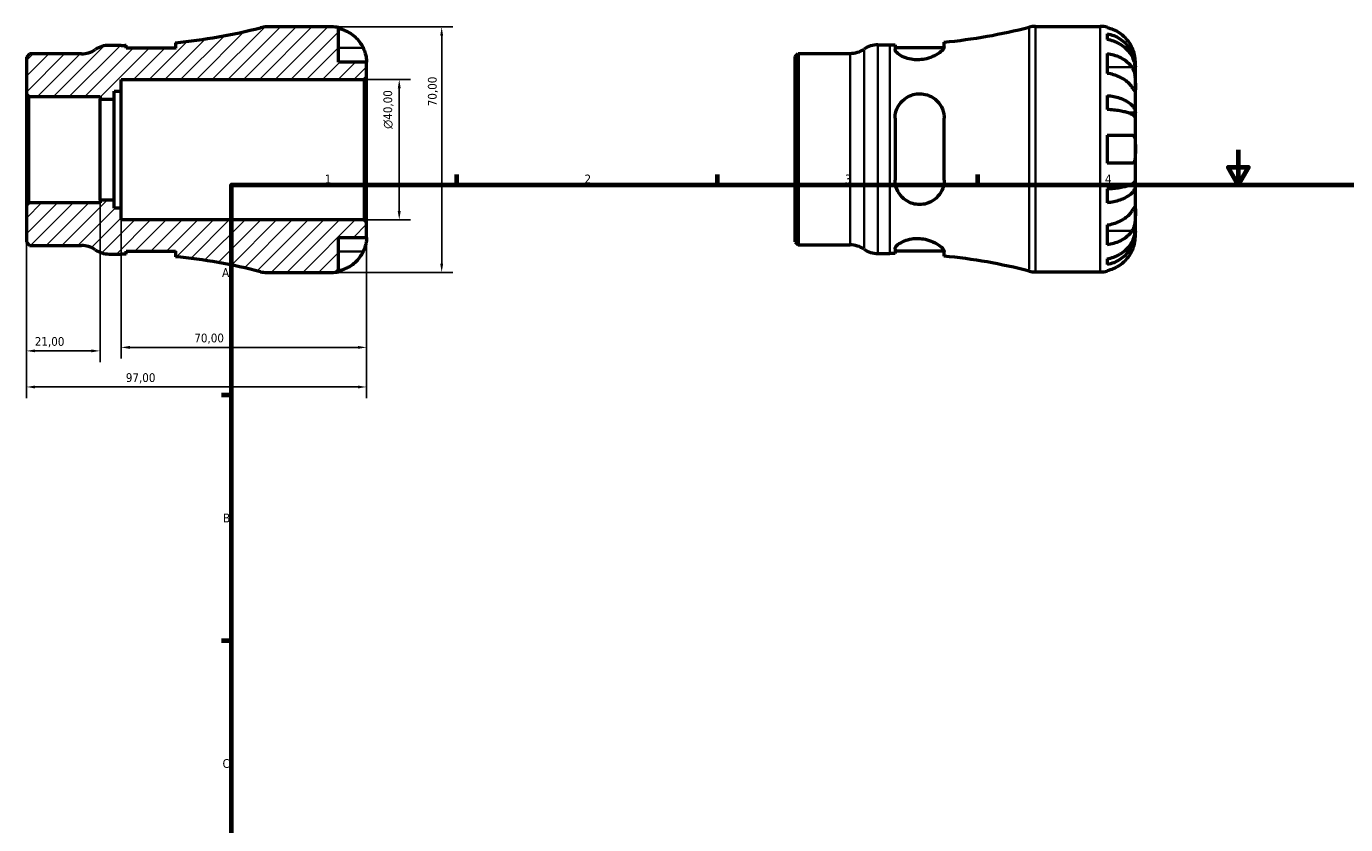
# Model space of a CAD drawing. Header units: millimetres. Extents: x -49 to 665, y 0 to 463.
# Tile 2 of 3: x -49 to 328, y 228 to 455. Entities that reach past the tile are written whole.
import ezdxf

# ---------------------------------------------------------------- set-up
doc = ezdxf.new("R2010")
doc.units = ezdxf.units.MM
for name, color, linetype, lineweight in [('Border (ISO)', 7, 'Continuous', 70), ('Dimension (ISO)', 7, 'Continuous', 25), ('Hatch (ISO)', 7, 'Continuous', 18), ('Visible (ISO)', 7, 'Continuous', 50), ('Visible Narrow (ISO)', 7, 'Continuous', 35)]:
    doc.layers.add(name, color=color, linetype=linetype, lineweight=lineweight)
doc.styles.add('Note Text (ISO)', font='tahoma.ttf')
doc.dimstyles.new('Default (ISO)', dxfattribs={"dimtxt": 2.5, "dimasz": 2.5, "dimexe": 3.175, "dimexo": 0, "dimgap": 0.762, "dimtad": 1, "dimrnd": 1e-08, "dimzin": 0, "dimtxsty": 'Note Text (ISO)', "dimcen": 0.09, "dimdle": 10, "dimclrd": 256, "dimclre": 256, "dimclrt": 232, "dimazin": 0, "dimtfac": 1.40208, "dimtmove": 0, "dimatfit": 3, "dimfxl": 1, "dimtolj": 1, "dimtzin": 0, "dimlwd": -1, "dimlwe": -1, "dimarcsym": 0})

# ---------------------------------------------------------------- blocks, each defined once
blk = doc.blocks.new('Borders Default Border')
at = {"layer": 'Border (ISO)'}
for p, q in [((74.25, 410), (74.25, 412.9)), ((148.5, 410), (148.5, 412.9)), ((222.75, 410), (222.75, 412.9)), ((10, 350), (7.1, 350)), ((10, 280), (7.1, 280))]:
    blk.add_line(p, q, dxfattribs=at)
at = {"layer": 'Border (ISO)', "flags": 128}
for points in [[(297, 420), (297, 410), (294.11, 415), (299.89, 415), (297, 410)], [(10, 10), (10, 410), (584, 410), (584, 10), (10, 10)]]:
    blk.add_lwpolyline(points, dxfattribs=at)
at = {"layer": 'Border (ISO)', "color": 232, "true_color": 0xca0064, "char_height": 2.5, "attachment_point": 7, "style": 'Note Text (ISO)'}
for s, insert in [('1', (36.56, 410.4)), ('2', (110.62, 410.4)), ('3', (184.85, 410.35)), ('4', (259, 410.4)), ('A', (7.29, 383.75)), ('B', (7.59, 313.75)), ('C', (7.43, 243.71))]:
    blk.add_mtext(s, dxfattribs=dict(at, insert=insert))
blk = doc.blocks.new('*D7')
at = {"layer": 'Defpoints', "color": 0, "transparency": 16777216}
for p in [(-48.5, 404.15), (48.5, 399.3), (-48.5, 352.35)]:
    blk.add_point(p, dxfattribs=at)
at = {"layer": 'Dimension (ISO)', "transparency": 16777216}
for p, q in [((-48.5, 404.15), (-48.5, 349.17)), ((48.5, 399.3), (48.5, 349.17)), ((46, 352.35), (-46, 352.35))]:
    blk.add_line(p, q, dxfattribs=at)
for points in [[(-46, 352.76), (-46, 351.93), (-48.5, 352.35)], [(46, 352.76), (46, 351.93), (48.5, 352.35)]]:
    blk.add_solid(points, dxfattribs=at)
at = {"layer": 'Dimension (ISO)', "color": 232, "true_color": 0xca0064, "transparency": 16777216, "insert": (-20.15, 356.28), "char_height": 2.5, "attachment_point": 1, "style": 'Note Text (ISO)'}
blk.add_mtext('\\A1;97,00', dxfattribs=at)
blk = doc.blocks.new('*D8')
at = {"layer": 'Defpoints', "color": 0, "transparency": 16777216}
for p in [(38.5, 455), (69.9, 455), (38.5, 385)]:
    blk.add_point(p, dxfattribs=at)
at = {"layer": 'Dimension (ISO)', "transparency": 16777216}
for p, q in [((38.5, 455), (73.08, 455)), ((69.9, 387.5), (69.9, 452.5)), ((38.5, 385), (73.08, 385))]:
    blk.add_line(p, q, dxfattribs=at)
for points in [[(69.48, 452.5), (70.32, 452.5), (69.9, 455)], [(69.48, 387.5), (70.32, 387.5), (69.9, 385)]]:
    blk.add_solid(points, dxfattribs=at)
at = {"layer": 'Dimension (ISO)', "color": 232, "true_color": 0xca0064, "transparency": 16777216, "insert": (65.97, 432.38), "char_height": 2.5, "attachment_point": 1, "rotation": 90, "style": 'Note Text (ISO)'}
blk.add_mtext('\\A1;70,00', dxfattribs=at)
blk = doc.blocks.new('*D9')
at = {"layer": 'Defpoints', "color": 0, "transparency": 16777216}
for p in [(47.8, 440), (57.8, 440), (47.8, 400)]:
    blk.add_point(p, dxfattribs=at)
at = {"layer": 'Dimension (ISO)', "transparency": 16777216}
for p, q in [((47.8, 440), (60.97, 440)), ((57.8, 402.5), (57.8, 437.5)), ((47.8, 400), (60.97, 400))]:
    blk.add_line(p, q, dxfattribs=at)
for points in [[(57.38, 437.5), (58.22, 437.5), (57.8, 440)], [(57.38, 402.5), (58.22, 402.5), (57.8, 400)]]:
    blk.add_solid(points, dxfattribs=at)
at = {"layer": 'Dimension (ISO)', "color": 232, "true_color": 0xca0064, "transparency": 16777216, "insert": (53.28, 425.94), "char_height": 2.5, "attachment_point": 1, "rotation": 90, "style": 'Note Text (ISO)'}
blk.add_mtext('\\A1;\\fAIGDT|b0|i0;\\H2.5000;\\ln\\fTahoma|b0|i0;\\H2.5000;40,00', dxfattribs=at)
blk = doc.blocks.new('*D10')
at = {"layer": 'Defpoints', "color": 0, "transparency": 16777216}
for p in [(-21.5, 403.33), (48.5, 399.3), (-21.5, 363.64)]:
    blk.add_point(p, dxfattribs=at)
at = {"layer": 'Dimension (ISO)', "transparency": 16777216}
for p, q in [((-21.5, 403.33), (-21.5, 360.46)), ((48.5, 399.3), (48.5, 360.46)), ((46, 363.64), (-19, 363.64))]:
    blk.add_line(p, q, dxfattribs=at)
for points in [[(-19, 364.05), (-19, 363.22), (-21.5, 363.64)], [(46, 364.05), (46, 363.22), (48.5, 363.64)]]:
    blk.add_solid(points, dxfattribs=at)
at = {"layer": 'Dimension (ISO)', "color": 232, "true_color": 0xca0064, "transparency": 16777216, "insert": (-0.62, 367.57), "char_height": 2.5, "attachment_point": 1, "style": 'Note Text (ISO)'}
blk.add_mtext('\\A1;70,00', dxfattribs=at)
blk = doc.blocks.new('*D11')
at = {"layer": 'Defpoints', "color": 0, "transparency": 16777216}
for p in [(-48.5, 404.15), (-27.5, 405.61), (-48.5, 362.64)]:
    blk.add_point(p, dxfattribs=at)
at = {"layer": 'Dimension (ISO)', "transparency": 16777216}
for p, q in [((-48.5, 404.15), (-48.5, 359.47)), ((-27.5, 405.61), (-27.5, 359.47)), ((-30, 362.64), (-46, 362.64))]:
    blk.add_line(p, q, dxfattribs=at)
for points in [[(-46, 363.06), (-46, 362.23), (-48.5, 362.64)], [(-30, 363.06), (-30, 362.23), (-27.5, 362.64)]]:
    blk.add_solid(points, dxfattribs=at)
at = {"layer": 'Dimension (ISO)', "color": 232, "true_color": 0xca0064, "transparency": 16777216, "insert": (-46.11, 366.58), "char_height": 2.5, "attachment_point": 1, "style": 'Note Text (ISO)'}
blk.add_mtext('\\A1;21,00', dxfattribs=at)

msp = doc.modelspace()

# ---------------------------------------------------------------- hatches: boundary and pattern name
at = {"layer": 'Hatch (ISO)'}
h = msp.add_hatch(dxfattribs=at)
h.set_pattern_fill('ANSI31', color=256, scale=25.4, style=0)
h.set_pattern_definition([(45, (0, 0), (-2.245064, 2.245064), [])])
edge = h.paths.add_edge_path()
edge.add_ellipse((19.994, 392), major_axis=(-1.743, -6.779), ratio=1, start_angle=0, end_angle=14.42154)
edge.add_line((19.994, 385), (38.499, 385))
edge.add_ellipse((38.499, 395), major_axis=(0, -10), ratio=1, start_angle=0, end_angle=11.53696)
edge.add_line((40.499, 385.202), (40.499, 395))
edge.add_line((40.499, 395), (48.499, 395))
edge.add_line((48.499, 395), (48.499, 399.3))
edge.add_line((48.499, 399.3), (47.799, 400))
edge.add_line((47.799, 400), (-21.501, 400))
edge.add_line((-21.501, 400), (-21.501, 403.333))
edge.add_line((-21.501, 403.333), (-23.481, 403.333))
edge.add_line((-23.481, 403.333), (-23.481, 405.612))
edge.add_line((-23.481, 405.612), (-27.501, 405.612))
edge.add_line((-27.501, 405.612), (-27.501, 404.854))
edge.add_line((-27.501, 404.854), (-47.801, 404.854))
edge.add_line((-47.801, 404.854), (-48.501, 404.154))
edge.add_line((-48.501, 404.154), (-48.501, 393.609))
edge.add_line((-48.501, 393.609), (-47.593, 392.7))
edge.add_line((-47.593, 392.7), (-32.821, 392.7))
edge.add_ellipse((-32.821, 385.7), major_axis=(0, 7), ratio=1, start_angle=325.58849, end_angle=360, ccw=False)
edge.add_ellipse((-24.909, 397.25), major_axis=(-3.956, -5.775), ratio=1, start_angle=0, end_angle=34.41151)
edge.add_line((-24.909, 390.25), (-21.501, 390.25))
edge.add_ellipse((-21.501, 230.638), major_axis=(0, 159.612), ratio=1, start_angle=359.46429, end_angle=360, ccw=False)
edge.add_line((-20.009, 390.243), (-20.009, 391.05))
edge.add_line((-20.009, 391.05), (-6.009, 391.05))
edge.add_line((-6.009, 391.05), (-6.009, 389.496))
edge.add_ellipse((-21.501, 230.638), major_axis=(15.492, 158.858), ratio=1, start_angle=351.14851, end_angle=360, ccw=False)
edge = h.paths.add_edge_path()
edge.add_ellipse((19.994, 448), major_axis=(0, 7), ratio=1, start_angle=0, end_angle=14.42154)
edge.add_ellipse((-21.501, 609.362), major_axis=(39.752, -154.582), ratio=1, start_angle=351.14851, end_angle=360, ccw=False)
edge.add_line((-6.009, 450.504), (-6.009, 448.95))
edge.add_line((-6.009, 448.95), (-20.009, 448.95))
edge.add_line((-20.009, 448.95), (-20.009, 449.757))
edge.add_ellipse((-21.501, 609.362), major_axis=(1.492, -159.605), ratio=1, start_angle=359.46429, end_angle=360, ccw=False)
edge.add_line((-21.501, 449.75), (-24.909, 449.75))
edge.add_ellipse((-24.909, 442.75), major_axis=(0, 7), ratio=1, start_angle=0, end_angle=34.41151)
edge.add_ellipse((-32.821, 454.3), major_axis=(3.956, -5.775), ratio=1, start_angle=325.58849, end_angle=360, ccw=False)
edge.add_line((-32.821, 447.3), (-47.593, 447.3))
edge.add_line((-47.593, 447.3), (-48.501, 446.391))
edge.add_line((-48.501, 446.391), (-48.501, 435.846))
edge.add_line((-48.501, 435.846), (-47.801, 435.146))
edge.add_line((-47.801, 435.145), (-27.501, 435.145))
edge.add_line((-27.501, 435.145), (-27.501, 434.388))
edge.add_line((-27.501, 434.388), (-23.481, 434.388))
edge.add_line((-23.481, 434.388), (-23.481, 436.667))
edge.add_line((-23.481, 436.667), (-21.501, 436.667))
edge.add_line((-21.501, 436.667), (-21.501, 440))
edge.add_line((-21.501, 440), (47.799, 440))
edge.add_line((47.799, 440), (48.499, 440.7))
edge.add_line((48.499, 440.7), (48.499, 445))
edge.add_line((48.499, 445), (40.499, 445))
edge.add_line((40.499, 445), (40.499, 454.798))
edge.add_ellipse((38.499, 445), major_axis=(2, 9.798), ratio=1, start_angle=0, end_angle=11.53696)
edge.add_line((38.499, 455), (19.994, 455))

# ---------------------------------------------------------------- linework, layer by layer
at = {"layer": 'Visible (ISO)'}
for p, q in [((239.171, 455.155), (257.675, 455.155)), ((38.499, 455), (19.994, 455)), ((40.499, 445), (40.499, 454.798)), ((259.675, 454.953), (259.675, 454.722)), ((259.675, 453.072), (259.675, 451.411)), ((-21.501, 449.75), (-24.909, 449.75)), ((-20.009, 448.95), (-20.009, 449.757)), ((-6.009, 448.95), (-20.009, 448.95)), ((-6.009, 450.504), (-6.009, 448.95)), ((194.268, 449.905), (197.675, 449.905)), ((199.168, 449.912), (199.168, 448.581)), ((199.168, 449.105), (213.122, 449.105)), ((213.168, 449.362), (213.168, 450.659)), ((-47.593, 447.3), (-48.501, 446.391)), ((-48.501, 446.391), (-48.501, 435.846)), ((-32.821, 447.3), (-47.593, 447.3)), ((48.499, 445), (40.499, 445)), ((48.499, 440.7), (48.499, 445)), ((170.675, 446.546), (171.584, 447.455)), ((170.675, 393.764), (170.675, 446.546)), ((171.584, 447.455), (186.356, 447.455)), ((171.584, 447.455), (171.584, 392.855)), ((259.675, 447.426), (259.675, 441.769)), ((267.675, 443.546), (267.675, 445.155)), ((47.799, 440), (48.499, 440.7)), ((48.499, 399.3), (48.499, 440.7)), ((267.675, 443.546), (267.65, 443.546)), ((267.675, 442.934), (267.675, 443.546)), ((267.675, 437.833), (267.675, 442.934)), ((-23.481, 434.388), (-23.481, 436.667)), ((-23.481, 436.667), (-21.501, 436.667)), ((-21.501, 436.667), (-21.501, 440)), ((-21.501, 440), (47.799, 440)), ((-21.501, 403.333), (-21.501, 436.667)), ((47.799, 440), (47.799, 400)), ((267.675, 430.456), (267.675, 437.833)), ((-48.501, 435.846), (-47.801, 435.145)), ((-48.501, 435.846), (-48.501, 404.154)), ((-47.801, 435.145), (-27.501, 435.145)), ((-47.801, 404.854), (-47.801, 435.145)), ((-27.501, 435.145), (-27.501, 434.388)), ((-27.501, 434.388), (-23.481, 434.388)), ((-27.501, 405.612), (-27.501, 434.388)), ((-23.481, 405.612), (-23.481, 434.388)), ((259.675, 435.45), (259.675, 431.441)), ((199.168, 428.955), (199.168, 411.355)), ((213.168, 411.355), (213.168, 428.955)), ((267.675, 430.456), (265.767, 430.456)), ((267.675, 428.978), (267.675, 430.456)), ((267.675, 420.155), (267.675, 428.978)), ((259.675, 424.155), (259.675, 416.155)), ((267.675, 411.332), (267.675, 420.155)), ((267.675, 409.854), (267.675, 411.332)), ((259.675, 408.868), (259.675, 404.86)), ((267.675, 409.854), (265.767, 409.854)), ((267.675, 402.477), (267.675, 409.854)), ((-47.801, 404.854), (-48.501, 404.154)), ((-48.501, 404.154), (-48.501, 393.609)), ((-27.501, 404.854), (-47.801, 404.854)), ((-23.481, 405.612), (-27.501, 405.612)), ((-27.501, 405.612), (-27.501, 404.854)), ((-23.481, 403.333), (-23.481, 405.612)), ((-21.501, 403.333), (-23.481, 403.333)), ((-21.501, 400), (-21.501, 403.333)), ((267.675, 397.376), (267.675, 402.477)), ((47.799, 400), (-21.501, 400)), ((48.499, 399.3), (47.799, 400)), ((48.499, 395), (48.499, 399.3)), ((40.499, 385.202), (40.499, 395)), ((40.499, 395), (48.499, 395)), ((259.675, 398.541), (259.675, 392.884)), ((267.675, 396.764), (267.65, 396.764)), ((267.675, 396.764), (267.675, 397.376)), ((267.675, 395.155), (267.675, 396.764)), ((-48.501, 393.609), (-47.593, 392.7)), ((-47.593, 392.7), (-32.821, 392.7)), ((170.675, 393.764), (171.584, 392.855)), ((171.584, 392.855), (186.356, 392.855)), ((199.168, 391.729), (199.168, 390.398)), ((199.168, 391.205), (213.122, 391.205)), ((-24.909, 390.25), (-21.501, 390.25)), ((-20.009, 390.243), (-20.009, 391.05)), ((-20.009, 391.05), (-6.009, 391.05)), ((-6.009, 391.05), (-6.009, 389.496)), ((194.268, 390.405), (197.675, 390.405)), ((213.168, 389.651), (213.168, 390.948)), ((259.675, 388.898), (259.675, 387.238)), ((19.994, 385), (38.499, 385)), ((239.171, 385.155), (257.675, 385.155)), ((259.675, 385.588), (259.675, 385.357))]:
    msp.add_line(p, q, dxfattribs=at)
for centre, radius, start, end in [((239.171, 448.155), 7, 90, 104.42154), ((257.675, 445.155), 10, 78.46304, 90), ((-21.501, 609.362), 159.612, 275.57005, 284.42154), ((19.994, 448), 7, 90, 104.42154), ((38.499, 445), 10, 78.46304, 90), ((197.675, 609.517), 159.612, 275.57005, 284.42154), ((-32.821, 454.3), 7, 270, 304.41151), ((-24.909, 442.75), 7, 90, 124.41151), ((-21.501, 609.362), 159.612, 270, 270.53571), ((186.356, 454.455), 7, 270, 304.41151), ((194.268, 442.905), 7, 90, 124.41151), ((197.675, 609.517), 159.612, 270, 270.53571), ((-32.821, 385.7), 7, 55.58849, 90), ((-24.909, 397.25), 7, 235.58849, 270), ((186.356, 385.855), 7, 55.58849, 90), ((194.268, 397.405), 7, 235.58849, 270), ((-21.501, 230.638), 159.612, 89.46429, 90), ((-21.501, 230.638), 159.612, 75.57846, 84.42995), ((197.675, 230.793), 159.612, 89.46429, 90), ((197.675, 230.793), 159.612, 75.57846, 84.42995), ((19.994, 392), 7, 255.57846, 270), ((38.499, 395), 10, 270, 281.53696), ((239.171, 392.155), 7, 255.57846, 270), ((257.675, 395.155), 10, 270, 281.53696)]:
    msp.add_arc(centre, radius, start, end, dxfattribs=at)
for points, knots in [([(40.499, 454.567), (41.138, 454.436), (41.762, 454.239), (42.885, 453.772), (43.484, 453.456), (44.602, 452.706), (45.121, 452.271), (45.995, 451.394), (46.43, 450.87), (47.086, 449.883), (47.334, 449.438), (47.539, 449)], [0.18972425, 0.18972425, 0.18972425, 0.18972425, 0.36926522, 0.36926522, 0.55452014, 0.55452014, 0.73977506, 0.73977506, 0.92607912, 0.92607912, 1.06568045, 1.06568045, 1.06568045, 1.06568045]), ([(266.716, 449.155), (266.51, 449.593), (266.262, 450.038), (265.607, 451.024), (265.172, 451.548), (264.298, 452.426), (263.779, 452.861), (262.661, 453.611), (262.061, 453.927), (260.939, 454.394), (260.314, 454.591), (259.675, 454.722)], [4.90264375, 4.90264375, 4.90264375, 4.90264375, 5.04224508, 5.04224508, 5.22854914, 5.22854914, 5.41380406, 5.41380406, 5.59905898, 5.59905898, 5.77859995, 5.77859995, 5.77859995, 5.77859995]), ([(259.675, 453.072), (260.316, 452.945), (260.943, 452.753), (262.067, 452.302), (262.667, 451.997), (263.785, 451.272), (264.305, 450.852), (265.178, 450.005), (265.612, 449.5), (266.36, 448.412), (266.675, 447.83), (267.148, 446.721), (267.351, 446.091), (267.614, 444.804), (267.675, 444.148), (267.675, 443.546)], [0.1897184, 0.1897184, 0.1897184, 0.1897184, 0.3698032, 0.3698032, 0.5549844, 0.5549844, 0.7401655, 0.7401655, 0.9258164, 0.9258164, 1.1114673, 1.1114673, 1.2978252, 1.2978252, 1.484183, 1.484183, 1.484183, 1.484183]), ([(267.675, 442.934), (267.675, 443.469), (267.614, 444.054), (267.351, 445.199), (267.148, 445.759), (266.675, 446.747), (266.36, 447.265), (265.612, 448.232), (265.178, 448.682), (264.305, 449.436), (263.785, 449.81), (262.667, 450.455), (262.067, 450.726), (260.943, 451.128), (260.316, 451.298), (259.675, 451.411)], [4.4593823, 4.4593823, 4.4593823, 4.4593823, 4.6457401, 4.6457401, 4.832098, 4.832098, 5.0177489, 5.0177489, 5.2033998, 5.2033998, 5.388581, 5.388581, 5.5737621, 5.5737621, 5.753847, 5.753847, 5.753847, 5.753847]), ([(47.539, 449), (47.608, 448.853), (47.673, 448.706), (47.834, 448.32), (47.923, 448.083), (48.089, 447.592), (48.163, 447.341), (48.315, 446.743), (48.376, 446.414), (48.467, 445.779), (48.485, 445.501), (48.501, 445.105), (48.499, 445), (48.499, 445)], [-0.64008532, -0.64008532, -0.64008532, -0.64008532, -0.59222185, -0.59222185, -0.51595037, -0.51595037, -0.43235608, -0.43235608, -0.30863031, -0.30863031, -0.15844955, -0.15844955, 0, 0, 0, 0]), ([(213.168, 449.362), (213.168, 449.251), (213.139, 449.131), (212.944, 448.688), (212.642, 448.325), (211.742, 447.554), (211.128, 447.144), (209.725, 446.443), (208.958, 446.145), (207.485, 445.775), (206.822, 445.669), (205.507, 445.589), (204.874, 445.61), (203.522, 445.777), (202.833, 445.946), (201.442, 446.434), (200.792, 446.775), (199.774, 447.49), (199.421, 447.864), (199.199, 448.334), (199.168, 448.462), (199.168, 448.581)], [-2.4787414, -2.4787414, -2.4787414, -2.4787414, -2.3633842, -2.3633842, -2.0802913, -2.0802913, -1.7816803, -1.7816803, -1.5108198, -1.5108198, -1.3069058, -1.3069058, -1.1141495, -1.1141495, -0.8806908, -0.8806908, -0.5863702, -0.5863702, -0.2792806, -0.2792806, -0.157615, -0.157615, -0.157615, -0.157615]), ([(267.675, 445.155), (267.675, 445.155), (267.676, 445.198), (267.673, 445.375), (267.669, 445.517), (267.637, 445.965), (267.599, 446.309), (267.469, 446.985), (267.4, 447.277), (267.243, 447.816), (267.165, 448.054), (266.985, 448.54), (266.883, 448.788), (266.754, 449.073), (266.735, 449.114), (266.716, 449.155)], [-2.77804136, -2.77804136, -2.77804136, -2.77804136, -2.67672151, -2.67672151, -2.56558131, -2.56558131, -2.40960112, -2.40960112, -2.30519389, -2.30519389, -2.22617552, -2.22617552, -2.14450488, -2.14450488, -2.1308178, -2.1308178, -2.1308178, -2.1308178]), ([(259.675, 447.426), (260.314, 447.333), (260.939, 447.194), (262.061, 446.864), (262.661, 446.641), (263.779, 446.11), (264.298, 445.802), (265.172, 445.182), (265.607, 444.811), (266.262, 444.114), (266.51, 443.799), (266.716, 443.489)], [0.18972425, 0.18972425, 0.18972425, 0.18972425, 0.36926522, 0.36926522, 0.55452014, 0.55452014, 0.73977506, 0.73977506, 0.92607912, 0.92607912, 1.06568045, 1.06568045, 1.06568045, 1.06568045]), ([(266.716, 437.833), (266.51, 438.143), (266.262, 438.457), (265.607, 439.155), (265.172, 439.525), (264.298, 440.146), (263.779, 440.453), (262.661, 440.984), (262.061, 441.207), (260.939, 441.537), (260.314, 441.676), (259.675, 441.769)], [4.90264375, 4.90264375, 4.90264375, 4.90264375, 5.04224508, 5.04224508, 5.22854914, 5.22854914, 5.41380406, 5.41380406, 5.59905898, 5.59905898, 5.77859995, 5.77859995, 5.77859995, 5.77859995]), ([(266.716, 443.489), (266.774, 443.401), (266.83, 443.309), (266.991, 443.015), (267.089, 442.8), (267.264, 442.326), (267.34, 442.066), (267.492, 441.411), (267.553, 441.01), (267.643, 440.102), (267.661, 439.605), (267.677, 438.651), (267.675, 438.207), (267.675, 437.833)], [-0.64434498, -0.64434498, -0.64434498, -0.64434498, -0.60308586, -0.60308586, -0.52007987, -0.52007987, -0.43273909, -0.43273909, -0.31000661, -0.31000661, -0.15868997, -0.15868997, 0, 0, 0, 0]), ([(267.675, 437.833), (267.675, 437.623), (267.675, 437.438), (267.674, 437.11), (267.672, 436.974), (267.654, 436.733), (267.633, 436.662), (267.546, 436.66), (267.483, 436.722), (267.327, 436.925), (267.25, 437.034), (267.072, 437.296), (266.972, 437.445), (266.815, 437.682), (266.766, 437.756), (266.716, 437.833)], [0, 0, 0, 0, 0.08884908, 0.08884908, 0.18379648, 0.18379648, 0.31419699, 0.31419699, 0.43784665, 0.43784665, 0.52411276, 0.52411276, 0.60765264, 0.60765264, 0.6434969, 0.6434969, 0.6434969, 0.6434969]), ([(199.168, 428.955), (199.168, 429.24), (199.185, 429.524), (199.323, 430.648), (199.577, 431.457), (200.414, 433.058), (201.042, 433.824), (202.431, 434.926), (203.134, 435.315), (204.512, 435.787), (205.149, 435.911), (206.456, 435.98), (207.106, 435.922), (208.539, 435.593), (209.286, 435.271), (210.792, 434.304), (211.498, 433.597), (212.537, 432.003), (212.889, 431.127), (213.13, 429.788), (213.168, 429.373), (213.168, 428.955)], [-2.4576837, -2.4576837, -2.4576837, -2.4576837, -2.3678349, -2.3678349, -2.0994862, -2.0994862, -1.7873382, -1.7873382, -1.540192, -1.540192, -1.3440989, -1.3440989, -1.1462266, -1.1462266, -0.8923718, -0.8923718, -0.5717392, -0.5717392, -0.2697427, -0.2697427, -0.1380306, -0.1380306, -0.1380306, -0.1380306]), ([(259.675, 435.45), (260.316, 435.383), (260.943, 435.283), (262.067, 435.046), (262.667, 434.886), (263.785, 434.506), (264.305, 434.286), (265.178, 433.842), (265.612, 433.577), (266.36, 433.007), (266.675, 432.702), (267.148, 432.12), (267.351, 431.79), (267.614, 431.116), (267.675, 430.771), (267.675, 430.456)], [0.1897184, 0.1897184, 0.1897184, 0.1897184, 0.3698032, 0.3698032, 0.5549844, 0.5549844, 0.7401655, 0.7401655, 0.9258164, 0.9258164, 1.1114673, 1.1114673, 1.2978252, 1.2978252, 1.484183, 1.484183, 1.484183, 1.484183]), ([(267.675, 428.978), (267.675, 429.134), (267.614, 429.303), (267.351, 429.636), (267.148, 429.799), (266.675, 430.086), (266.36, 430.237), (265.612, 430.518), (265.178, 430.648), (264.305, 430.867), (263.785, 430.976), (262.667, 431.164), (262.067, 431.242), (260.943, 431.359), (260.316, 431.409), (259.675, 431.441)], [4.4593823, 4.4593823, 4.4593823, 4.4593823, 4.6457401, 4.6457401, 4.832098, 4.832098, 5.0177489, 5.0177489, 5.2033998, 5.2033998, 5.388581, 5.388581, 5.5737621, 5.5737621, 5.753847, 5.753847, 5.753847, 5.753847]), ([(259.675, 424.155), (260.314, 424.155), (260.939, 424.155), (262.061, 424.155), (262.661, 424.155), (263.779, 424.155), (264.298, 424.155), (265.172, 424.155), (265.607, 424.155), (266.262, 424.155), (266.51, 424.155), (266.716, 424.155)], [0.18972425, 0.18972425, 0.18972425, 0.18972425, 0.36926522, 0.36926522, 0.55452014, 0.55452014, 0.73977506, 0.73977506, 0.92607912, 0.92607912, 1.06568045, 1.06568045, 1.06568045, 1.06568045]), ([(266.716, 424.155), (266.784, 424.155), (266.85, 424.147), (267.011, 424.104), (267.1, 424.056), (267.266, 423.909), (267.339, 423.805), (267.491, 423.482), (267.553, 423.235), (267.643, 422.579), (267.661, 422.157), (267.677, 421.206), (267.675, 420.683), (267.675, 420.155)], [-0.64008532, -0.64008532, -0.64008532, -0.64008532, -0.59222185, -0.59222185, -0.51595037, -0.51595037, -0.43235608, -0.43235608, -0.30863031, -0.30863031, -0.15844955, -0.15844955, 0, 0, 0, 0]), ([(267.675, 420.155), (267.675, 419.817), (267.676, 419.481), (267.673, 418.795), (267.669, 418.452), (267.637, 417.687), (267.599, 417.298), (267.469, 416.777), (267.4, 416.607), (267.243, 416.377), (267.165, 416.302), (266.985, 416.194), (266.883, 416.164), (266.754, 416.156), (266.735, 416.155), (266.716, 416.155)], [-2.77804136, -2.77804136, -2.77804136, -2.77804136, -2.67672151, -2.67672151, -2.56558131, -2.56558131, -2.40960112, -2.40960112, -2.30519389, -2.30519389, -2.22617552, -2.22617552, -2.14450488, -2.14450488, -2.1308178, -2.1308178, -2.1308178, -2.1308178]), ([(266.716, 416.155), (266.51, 416.155), (266.262, 416.155), (265.607, 416.155), (265.172, 416.155), (264.298, 416.155), (263.779, 416.155), (262.661, 416.155), (262.061, 416.155), (260.939, 416.155), (260.314, 416.155), (259.675, 416.155)], [4.90264375, 4.90264375, 4.90264375, 4.90264375, 5.04224508, 5.04224508, 5.22854914, 5.22854914, 5.41380406, 5.41380406, 5.59905898, 5.59905898, 5.77859995, 5.77859995, 5.77859995, 5.77859995]), ([(213.168, 411.355), (213.168, 410.989), (213.139, 410.625), (212.944, 409.389), (212.642, 408.557), (211.742, 407.024), (211.128, 406.331), (209.725, 405.269), (208.958, 404.876), (207.485, 404.448), (206.822, 404.353), (205.507, 404.357), (204.874, 404.446), (203.522, 404.829), (202.833, 405.155), (201.442, 406.106), (200.792, 406.779), (199.774, 408.349), (199.421, 409.254), (199.199, 410.586), (199.168, 410.969), (199.168, 411.355)], [-2.4787414, -2.4787414, -2.4787414, -2.4787414, -2.3633842, -2.3633842, -2.0802913, -2.0802913, -1.7816803, -1.7816803, -1.5108198, -1.5108198, -1.3069058, -1.3069058, -1.1141495, -1.1141495, -0.8806908, -0.8806908, -0.5863702, -0.5863702, -0.2792806, -0.2792806, -0.157615, -0.157615, -0.157615, -0.157615]), ([(259.675, 408.868), (260.316, 408.901), (260.943, 408.951), (262.067, 409.068), (262.667, 409.146), (263.785, 409.334), (264.305, 409.443), (265.178, 409.662), (265.612, 409.792), (266.36, 410.073), (266.675, 410.224), (267.148, 410.511), (267.351, 410.674), (267.614, 411.006), (267.675, 411.176), (267.675, 411.332)], [0.1897184, 0.1897184, 0.1897184, 0.1897184, 0.3698032, 0.3698032, 0.5549844, 0.5549844, 0.7401655, 0.7401655, 0.9258164, 0.9258164, 1.1114673, 1.1114673, 1.2978252, 1.2978252, 1.484183, 1.484183, 1.484183, 1.484183]), ([(267.675, 409.854), (267.675, 409.538), (267.614, 409.194), (267.351, 408.52), (267.148, 408.189), (266.675, 407.608), (266.36, 407.303), (265.612, 406.733), (265.178, 406.468), (264.305, 406.024), (263.785, 405.804), (262.667, 405.423), (262.067, 405.264), (260.943, 405.027), (260.316, 404.927), (259.675, 404.86)], [4.4593823, 4.4593823, 4.4593823, 4.4593823, 4.6457401, 4.6457401, 4.832098, 4.832098, 5.0177489, 5.0177489, 5.2033998, 5.2033998, 5.388581, 5.388581, 5.5737621, 5.5737621, 5.753847, 5.753847, 5.753847, 5.753847]), ([(259.675, 398.541), (260.314, 398.633), (260.939, 398.773), (262.061, 399.103), (262.661, 399.326), (263.779, 399.857), (264.298, 400.164), (265.172, 400.785), (265.607, 401.155), (266.262, 401.853), (266.51, 402.167), (266.716, 402.477)], [0.18972425, 0.18972425, 0.18972425, 0.18972425, 0.36926522, 0.36926522, 0.55452014, 0.55452014, 0.73977506, 0.73977506, 0.92607912, 0.92607912, 1.06568045, 1.06568045, 1.06568045, 1.06568045]), ([(266.716, 402.477), (266.774, 402.565), (266.83, 402.65), (266.991, 402.893), (267.089, 403.039), (267.264, 403.297), (267.34, 403.405), (267.492, 403.598), (267.553, 403.654), (267.643, 403.641), (267.661, 403.54), (267.677, 403.147), (267.675, 402.851), (267.675, 402.477)], [-0.64434498, -0.64434498, -0.64434498, -0.64434498, -0.60308586, -0.60308586, -0.52007987, -0.52007987, -0.43273909, -0.43273909, -0.31000661, -0.31000661, -0.15868997, -0.15868997, 0, 0, 0, 0]), ([(267.675, 402.477), (267.675, 402.268), (267.675, 402.036), (267.674, 401.518), (267.672, 401.231), (267.654, 400.521), (267.633, 400.09), (267.546, 399.248), (267.483, 398.845), (267.327, 398.194), (267.25, 397.939), (267.072, 397.47), (266.972, 397.256), (266.815, 396.977), (266.766, 396.897), (266.716, 396.82)], [0, 0, 0, 0, 0.08884908, 0.08884908, 0.18379648, 0.18379648, 0.31419699, 0.31419699, 0.43784665, 0.43784665, 0.52411276, 0.52411276, 0.60765264, 0.60765264, 0.6434969, 0.6434969, 0.6434969, 0.6434969]), ([(48.499, 395), (48.499, 395), (48.499, 394.957), (48.496, 394.78), (48.492, 394.638), (48.46, 394.19), (48.423, 393.846), (48.293, 393.17), (48.224, 392.877), (48.067, 392.339), (47.989, 392.101), (47.809, 391.615), (47.707, 391.367), (47.577, 391.082), (47.558, 391.041), (47.539, 391)], [-2.77804136, -2.77804136, -2.77804136, -2.77804136, -2.67672151, -2.67672151, -2.56558131, -2.56558131, -2.40960112, -2.40960112, -2.30519389, -2.30519389, -2.22617552, -2.22617552, -2.14450488, -2.14450488, -2.1308178, -2.1308178, -2.1308178, -2.1308178]), ([(259.675, 388.898), (260.316, 389.012), (260.943, 389.182), (262.067, 389.584), (262.667, 389.855), (263.785, 390.5), (264.305, 390.874), (265.178, 391.628), (265.612, 392.077), (266.36, 393.045), (266.675, 393.563), (267.148, 394.551), (267.351, 395.111), (267.614, 396.256), (267.675, 396.841), (267.675, 397.376)], [0.1897184, 0.1897184, 0.1897184, 0.1897184, 0.3698032, 0.3698032, 0.5549844, 0.5549844, 0.7401655, 0.7401655, 0.9258164, 0.9258164, 1.1114673, 1.1114673, 1.2978252, 1.2978252, 1.484183, 1.484183, 1.484183, 1.484183]), ([(266.716, 396.82), (266.51, 396.51), (266.262, 396.196), (265.607, 395.498), (265.172, 395.128), (264.298, 394.507), (263.779, 394.2), (262.661, 393.669), (262.061, 393.446), (260.939, 393.116), (260.314, 392.977), (259.675, 392.884)], [4.90264375, 4.90264375, 4.90264375, 4.90264375, 5.04224508, 5.04224508, 5.22854914, 5.22854914, 5.41380406, 5.41380406, 5.59905898, 5.59905898, 5.77859995, 5.77859995, 5.77859995, 5.77859995]), ([(267.675, 396.764), (267.675, 396.162), (267.614, 395.505), (267.351, 394.219), (267.148, 393.589), (266.675, 392.48), (266.36, 391.897), (265.612, 390.81), (265.178, 390.305), (264.305, 389.458), (263.785, 389.038), (262.667, 388.313), (262.067, 388.008), (260.943, 387.557), (260.316, 387.365), (259.675, 387.238)], [4.4593823, 4.4593823, 4.4593823, 4.4593823, 4.6457401, 4.6457401, 4.832098, 4.832098, 5.0177489, 5.0177489, 5.2033998, 5.2033998, 5.388581, 5.388581, 5.5737621, 5.5737621, 5.753847, 5.753847, 5.753847, 5.753847]), ([(266.716, 391.155), (266.784, 391.302), (266.85, 391.449), (267.011, 391.835), (267.1, 392.072), (267.266, 392.563), (267.339, 392.814), (267.491, 393.412), (267.553, 393.741), (267.643, 394.376), (267.661, 394.654), (267.677, 395.05), (267.675, 395.155), (267.675, 395.155)], [-0.64008532, -0.64008532, -0.64008532, -0.64008532, -0.59222185, -0.59222185, -0.51595037, -0.51595037, -0.43235608, -0.43235608, -0.30863031, -0.30863031, -0.15844955, -0.15844955, 0, 0, 0, 0]), ([(199.168, 391.729), (199.168, 391.817), (199.185, 391.91), (199.323, 392.294), (199.577, 392.612), (200.414, 393.307), (201.042, 393.684), (202.431, 394.245), (203.134, 394.45), (204.512, 394.671), (205.149, 394.715), (206.456, 394.68), (207.106, 394.599), (208.539, 394.293), (209.286, 394.038), (210.792, 393.368), (211.498, 392.93), (212.537, 392.099), (212.889, 391.705), (213.13, 391.213), (213.168, 391.074), (213.168, 390.948)], [-2.4576837, -2.4576837, -2.4576837, -2.4576837, -2.3678349, -2.3678349, -2.0994862, -2.0994862, -1.7873382, -1.7873382, -1.540192, -1.540192, -1.3440989, -1.3440989, -1.1462266, -1.1462266, -0.8923718, -0.8923718, -0.5717392, -0.5717392, -0.2697427, -0.2697427, -0.1380306, -0.1380306, -0.1380306, -0.1380306]), ([(47.539, 391), (47.334, 390.562), (47.086, 390.117), (46.43, 389.13), (45.995, 388.606), (45.121, 387.729), (44.602, 387.294), (43.484, 386.544), (42.885, 386.228), (41.762, 385.761), (41.138, 385.564), (40.499, 385.433)], [4.90264375, 4.90264375, 4.90264375, 4.90264375, 5.04224508, 5.04224508, 5.22854914, 5.22854914, 5.41380406, 5.41380406, 5.59905898, 5.59905898, 5.77859995, 5.77859995, 5.77859995, 5.77859995]), ([(259.675, 385.588), (260.314, 385.719), (260.939, 385.916), (262.061, 386.383), (262.661, 386.698), (263.779, 387.449), (264.298, 387.884), (265.172, 388.761), (265.607, 389.285), (266.262, 390.272), (266.51, 390.717), (266.716, 391.155)], [0.18972425, 0.18972425, 0.18972425, 0.18972425, 0.36926522, 0.36926522, 0.55452014, 0.55452014, 0.73977506, 0.73977506, 0.92607912, 0.92607912, 1.06568045, 1.06568045, 1.06568045, 1.06568045])]:
    msp.add_open_spline(points, degree=3, knots=knots, dxfattribs=at)
for points in [[(-6.054, 448.95), (-6.024, 449.04), (-6.009, 449.126), (-6.009, 449.207)], [(-6.009, 390.793), (-6.009, 390.874), (-6.024, 390.96), (-6.054, 391.05)]]:
    msp.add_open_spline(points, degree=3, dxfattribs=at)
at = {"layer": 'Visible Narrow (ISO)'}
for p, q in [((237.427, 385.804), (237.427, 454.506)), ((239.171, 454.724), (239.171, 385.586)), ((257.675, 385.586), (257.675, 454.724)), ((47.187, 449), (40.851, 449)), ((190.312, 391.981), (190.312, 448.329)), ((194.268, 449.539), (194.268, 390.771)), ((197.675, 390.771), (197.675, 449.539)), ((186.356, 393.191), (186.356, 447.119)), ((266.364, 443.489), (260.027, 443.489)), ((266.364, 396.82), (260.027, 396.82)), ((47.187, 391), (40.851, 391))]:
    msp.add_line(p, q, dxfattribs=at)

# ---------------------------------------------------------------- block references
msp.add_blockref('Borders Default Border', (0, 0))

# ---------------------------------------------------------------- dimensions: what is measured, and where the dimension line sits
at = {"layer": 'Dimension (ISO)'}
for base, p1, p2, angle, picture, middle in [((69.9, 455), (38.499, 385), (38.499, 455), 270, '*D8', (69.9, 436.5)), ((-48.501, 362.642), (-27.501, 405.612), (-48.501, 404.154), 180, '*D11', (-42.001, 362.642)), ((-48.501, 352.346), (48.499, 399.3), (-48.501, 404.154), 180, '*D7', (-16.001, 352.346)), ((-21.501, 363.635), (48.499, 399.3), (-21.501, 403.333), 180, '*D10', (3.499, 363.635))]:
    dim = msp.add_linear_dim(base=base, p1=p1, p2=p2, angle=angle, dimstyle='Default (ISO)', override={"dimdec": 2, "dimtp": 0, "dimtm": 0, "dimtdec": 2, "dimtofl": 0, "dimatfit": 1}, dxfattribs=at)
    dim.commit()
    dim.dimension.update_dxf_attribs({"geometry": picture, "text_midpoint": middle, "dimtype": 160})
dim = msp.add_linear_dim(base=(57.799, 440), p1=(47.799, 400), p2=(47.799, 440), angle=90, text='\\fAIGDT|b0|i0;\\H2.5000;\\ln\\fTahoma|b0|i0;\\H2.5000;<>', dimstyle='Default (ISO)', override={"dimdec": 2, "dimtp": 0, "dimtm": 0, "dimtdec": 2, "dimtofl": 0, "dimatfit": 1}, dxfattribs=at)
dim.commit()
dim.dimension.update_dxf_attribs({"geometry": '*D9', "text_midpoint": (57.799, 431.5), "dimtype": 160})

doc.saveas('drawing.dxf')
